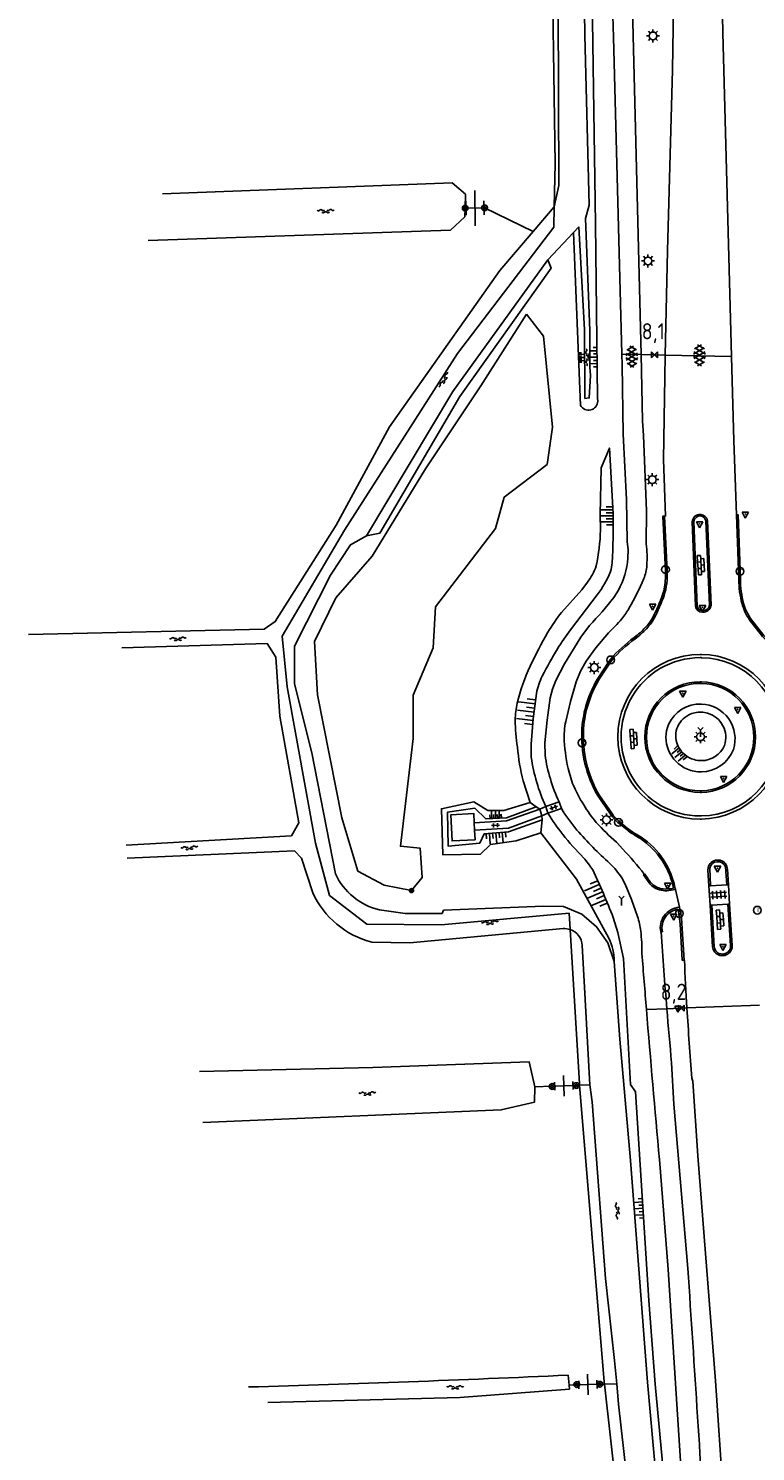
# Model space of a CAD drawing. Extents: x 121149 to 123702, y 457169 to 470031.
# Tile 26 of 87: x 122336 to 122449, y 461738 to 461958. Entities that reach past the tile are written whole.
import ezdxf

# ---------------------------------------------------------------- set-up
doc = ezdxf.new("R2010")
doc.units = 0
doc.header["$LTSCALE"] = 4
doc.layers.get('0').update_dxf_attribs({"color": 8, "linetype": 'CONTINUOUS'})
doc.layers.add('REFERENTIE', color=8, linetype='CONTINUOUS')
doc.styles.add('ISO', font='ISO')

# ---------------------------------------------------------------- blocks, each defined once
blk = doc.blocks.new('lichtmast')
at = {"color": 0}
for p, q in [((-0.6, 0), (-1, 0)), ((-0.71, 0.71), (-0.42, 0.42)), ((0, 0.6), (0, 1)), ((0.42, 0.42), (0.71, 0.71)), ((0.6, 0), (1, 0)), ((-0.42, -0.42), (-0.71, -0.71)), ((0, -0.6), (0, -1)), ((0.42, -0.42), (0.71, -0.71))]:
    blk.add_line(p, q, dxfattribs=at)
blk.add_circle((0, 0), 0.6, dxfattribs=at)
blk = doc.blocks.new('water')
at = {"color": 0, "linetype": 'ByBlock', "lineweight": -2}
for centre, start, end in [((-0.01, 0.75), 129.7446, 230.2554), ((-0.32, 1.12), 309.7446, 50.2554), ((-0.32, 0.37), 309.7446, 50.2554), ((0.32, 0.01), 129.7446, 230.2554), ((0, 0.38), 309.7446, 50.2554), ((-0.01, -0.74), 129.7446, 230.2554), ((-0.32, -0.37), 309.7446, 50.2554), ((-0.32, -1.12), 309.7446, 50.2554), ((0, -0.37), 309.7446, 50.2554)]:
    blk.add_arc(centre, 0.244, start, end, dxfattribs=at)
blk = doc.blocks.new('paal')
at = {"color": 0}
for radius in [0.45, 0.2]:
    blk.add_circle((0, 0), radius, dxfattribs=at)
blk = doc.blocks.new('DRHEK')
at = {"color": 0, "linetype": 'Continuous'}
for p, q in [((1.25, 0), (-1.25, 0)), ((-0.5, 0.7), (0.5, 0.7)), ((-0.5, -0.7), (0.5, -0.7))]:
    blk.add_line(p, q, dxfattribs=at)
blk = doc.blocks.new('talud')
at = {"color": 0}
for p, q in [((0, 0.75), (0.5, 0.75)), ((0, 0.5), (1, 0.5)), ((0, 0.25), (0.5, 0.25)), ((0, 0), (1, 0)), ((0, -0.25), (0.5, -0.25)), ((0, -0.5), (1, -0.5)), ((0, -0.75), (0.5, -0.75))]:
    blk.add_line(p, q, dxfattribs=at)
blk = doc.blocks.new('asfalt6')
at = {"color": 0, "linetype": 'ByBlock', "lineweight": -2}
for p, q in [((-0.93, 0.18), (0.7, 1.13)), ((-0.89, -0.52), (0.89, 0.52)), ((-0.89, 0.52), (0.89, -0.52)), ((-0.76, 1.01), (0.3, 1.62)), ((-0.7, 1.13), (0.93, 0.18)), ((-0.3, 1.62), (0.76, 1.01)), ((-0.93, -0.18), (0.7, -1.13)), ((-0.76, -1.01), (0.3, -1.62)), ((-0.7, -1.13), (0.93, -0.18)), ((-0.3, -1.62), (0.76, -1.01))]:
    blk.add_line(p, q, dxfattribs=at)
blk = doc.blocks.new('kilometerpaal')
at = {"color": 0}
for p, q in [((-0.44, 0.44), (0.44, -0.44)), ((-0.44, -0.44), (-0.44, 0.44)), ((0.44, 0.44), (-0.44, -0.44)), ((0.44, -0.44), (0.44, 0.44))]:
    blk.add_line(p, q, dxfattribs=at)
at = {"color": 0, "style": 'ISO'}
blk.add_attdef('KILOMETERPAAL', (0.59, 0.87), '', height=2.5, dxfattribs=at)
blk = doc.blocks.new('verkeersbord')
at = {"color": 0}
for p, q in [((0.5, 0.32), (-0.5, 0.32)), ((-0.5, 0.32), (0, -0.6)), ((0, -0.6), (0.5, 0.32))]:
    blk.add_line(p, q, dxfattribs=at)
blk = doc.blocks.new('verkeersbord-pl')
at = {"linetype": 'Continuous'}
blk.add_circle((0, 0), 0.03, dxfattribs=at)
blk = doc.blocks.new('kolk')
at = {"color": 0}
blk.add_circle((0, 0), 0.6, dxfattribs=at)
at = {"color": 0, "linetype": 'Continuous', "style": 'ISO'}
blk.add_attdef('KOLK', (-0.04, -0.26), '', height=0.8, dxfattribs=at)
blk = doc.blocks.new('klinkers4')
at = {"color": 0, "linetype": 'ByBlock', "lineweight": -2}
for p, q in [((0, 1.5), (-0.5, 1.5)), ((-0.5, 1.5), (-0.5, 0.5)), ((-0.5, 0.5), (-0.5, -0.5)), ((0, 0.5), (-0.5, 0.5)), ((0, 1.5), (0, 1)), ((0.5, 1), (0, 1)), ((0, 1), (0, 0.5)), ((0, 0.5), (0, 0)), ((0.5, 0), (0, 0)), ((0, 0), (0, -0.5)), ((0.5, 0), (0.5, 1)), ((0.5, -1), (0.5, 0)), ((-0.5, -0.5), (-0.5, -1.5)), ((0, -0.5), (-0.5, -0.5)), ((-0.5, -1.5), (0, -1.5)), ((0, -0.5), (0, -1)), ((0, -1), (0.5, -1)), ((0, -1), (0, -1.5))]:
    blk.add_line(p, q, dxfattribs=at)
blk = doc.blocks.new('wegwijzer')
at = {"color": 0}
for q in [(-0.42, 1.42), (0.42, 1.42), (0, 0)]:
    blk.add_line((0, 1), q, dxfattribs=at)
blk = doc.blocks.new('boom')
at = {"color": 0}
for radius in [0.315, 0.225, 0.135]:
    blk.add_circle((0, 0), radius, dxfattribs=at)
blk = doc.blocks.new('tegels2')
at = {"color": 0, "linetype": 'ByBlock', "lineweight": -2}
for p, q in [((0.3125, 0.3125), (-0.3125, 0.3125)), ((0, -0.625), (0, 0.625)), ((0.3125, -0.3125), (-0.3125, -0.3125))]:
    blk.add_line(p, q, dxfattribs=at)
blk = doc.blocks.new('tegels4')
at = {"color": 0, "linetype": 'ByBlock', "lineweight": -2}
for p, q in [((0.62, 0.94), (-0.62, 0.94)), ((0.62, 0.31), (-0.62, 0.31)), ((-0.31, -1.23), (-0.31, 1.25)), ((0.31, -1.23), (0.31, 1.25)), ((0.62, -0.31), (-0.62, -0.31)), ((0.62, -0.94), (-0.62, -0.94))]:
    blk.add_line(p, q, dxfattribs=at)

msp = doc.modelspace()

# ---------------------------------------------------------------- linework, layer by layer
at = {"layer": 'REFERENTIE'}
for points in [[(122422.538, 461928.163), (122423.096, 461930.185), (122422.422, 461956.472), (122421.841, 461996.483), (122421.755, 462010.231), (122421.452, 462064.578)], [(122417.697, 461929.942), (122418.38, 461933.241), (122418.317, 461961.026), (122417.685, 461989.576), (122417.952, 462002.737), (122417.924, 462010.174), (122417.819, 462037.847), (122417.124, 462042.826)], [(122423.049, 462010.25), (122423.033, 461997.128), (122424.096, 461927.306), (122424.36, 461900.348), (122424.417, 461899.903)], [(122435.574, 462009.444), (122436.235, 461971.573), (122436.228, 461967.376), (122436.001, 461951.145), (122435.223, 461923.153), (122434.862, 461907.03)], [(122442.763, 462009.578), (122443.749, 461956.865), (122445.124, 461906.799)], [(122431.112, 461907.115), (122429.883, 461956.389), (122429.457, 461976.306)], [(122417.835, 461936.579), (122417.282, 461974.883)], [(122428.153, 461907.182), (122426.837, 461956.171)], [(122417.697, 461929.942), (122417.835, 461936.579)], [(122357.083, 461931.985), (122401.9, 461933.644), (122403.977, 461931.895), (122403.924, 461929.74)], [(122403.924, 461929.74), (122403.856, 461928.421), (122401.631, 461926.32), (122354.858, 461924.75)], [(122403.924, 461929.74), (122406.924, 461929.784)], [(122406.924, 461929.784), (122414.452, 461926.138)], [(122414.452, 461926.138), (122417.697, 461929.942)], [(122417.65, 461926.819), (122417.697, 461929.942)], [(122421.489, 461926.872), (122422.381, 461910.924), (122422.439, 461900.33), (122423.116, 461900.418), (122423.321, 461903.869), (122423.201, 461905.185), (122423.179, 461910.833), (122422.538, 461928.163)], [(122336.353, 461863.806), (122372.811, 461864.673), (122374.527, 461865.828), (122383.969, 461880.71), (122392.19, 461895.954), (122409.299, 461920.099), (122414.452, 461926.138)], [(122402.728, 461907.299), (122417.65, 461926.819)], [(122416.712, 461921.745), (122420.651, 461925.973)], [(122420.651, 461925.973), (122421.489, 461926.872)], [(122421.746, 461899.254), (122420.651, 461925.973)], [(122416.712, 461921.745), (122417.208, 461920.446), (122403.101, 461900.617), (122390.736, 461879.515), (122388.661, 461879.105)], [(122388.661, 461879.105), (122402.016, 461901.393), (122416.712, 461921.745)], [(122413.405, 461913.36), (122406.358, 461902.266), (122397.782, 461889.437), (122389.534, 461875.917), (122383.905, 461869.474), (122380.606, 461862.723), (122381.062, 461854.517), (122384.807, 461835.484), (122387.322, 461827.261), (122391.38, 461825.092), (122395.618, 461824.237), (122397.259, 461826.247), (122396.947, 461830.805), (122393.901, 461831.089), (122395.853, 461847.733), (122395.844, 461854.424), (122398.966, 461861.787), (122399.296, 461868.128), (122408.619, 461880.201), (122409.929, 461885.047), (122416.595, 461890.134), (122417.421, 461895.907), (122416.011, 461909.971), (122413.405, 461913.36)], [(122385.248, 461879.948), (122402.728, 461907.299)], [(122428.153, 461907.182), (122431.112, 461907.115)], [(122429.085, 461875.625), (122429.104, 461876.917), (122428.982, 461878.203), (122428.888, 461884.7), (122428.37, 461894.781), (122428.198, 461905.504), (122428.153, 461907.182)], [(122431.112, 461907.115), (122434.862, 461907.03)], [(122431.921, 461877.857), (122431.95, 461882.945), (122431.504, 461894.61), (122431.368, 461896.848), (122431.112, 461907.115)], [(122434.862, 461907.03), (122434.787, 461903.636), (122434.581, 461890.861), (122434.876, 461882.15), (122434.736, 461882.118)], [(122434.862, 461907.03), (122445.124, 461906.799)], [(122445.124, 461906.799), (122445.482, 461893.762), (122445.87, 461882.34)], [(122426.793, 461882.497), (122426.233, 461892.645), (122424.966, 461889.613), (122424.775, 461882.39), (122424.847, 461879.941)], [(122434.882, 461872.495), (122434.898, 461873.636), (122434.486, 461882.106), (122434.736, 461882.118)], [(122434.736, 461882.118), (122435.148, 461873.641)], [(122439.542, 461868.208), (122439.031, 461881.266)], [(122439.792, 461868.226), (122439.281, 461881.277)], [(122441.145, 461881.405), (122441.691, 461868.374)], [(122441.394, 461881.423), (122441.941, 461868.376)], [(122446.483, 461872.351), (122446.12, 461882.349), (122445.87, 461882.34)], [(122445.87, 461882.34), (122446.233, 461872.348)], [(122375.601, 461863.571), (122385.248, 461879.948)], [(122383.836, 461826.813), (122380.208, 461845.514), (122377.496, 461856.191), (122377.498, 461862.022), (122383.103, 461873.009), (122386.186, 461877.704), (122388.661, 461879.105)], [(122422.814, 461871.913), (122421.95, 461870.739), (122418.802, 461867.232)], [(122420.192, 461864.571), (122424.323, 461869.937)], [(122426.909, 461869.57), (122427.61, 461870.676)], [(122447.86, 461866.168), (122449.919, 461863.512), (122451.307, 461862.13)], [(122451.469, 461862.321), (122450.109, 461863.675), (122448.065, 461866.312)], [(122376.37, 461855.757), (122375.601, 461863.571)], [(122416.278, 461845.189), (122416.259, 461847.084), (122416.578, 461850.566), (122417.081, 461854.026), (122417.413, 461855.395), (122417.923, 461856.707), (122419.272, 461859.288), (122421.827, 461863.427), (122423.163, 461865.231)], [(122419.458, 461850.383), (122420.184, 461853.477), (122421.094, 461856.521), (122421.76, 461858.166), (122422.631, 461859.713), (122424.104, 461861.765), (122426.072, 461864.064)], [(122350.81, 461861.754), (122373.28, 461862.458), (122374.606, 461860.348), (122375.253, 461851.221), (122378.164, 461834.731), (122377.043, 461832.716), (122351.461, 461831.268)], [(122424.341, 461856.881), (122426.193, 461859.699), (122426.794, 461860.477)], [(122426.984, 461860.315), (122426.398, 461859.556), (122424.553, 461856.749)], [(122380.774, 461831.565), (122376.37, 461855.757)], [(122414.143, 461844.865), (122414.106, 461846.877), (122414.421, 461850.804), (122414.956, 461854.707)], [(122412.883, 461841.182), (122413.982, 461837.832)], [(122420.53, 461840.792), (122419.975, 461842.53)], [(122424.688, 461838.945), (122426.588, 461836.19)], [(122415.637, 461833.172), (122411.791, 461831.907), (122407.827, 461831.36), (122406.279, 461829.87), (122400.478, 461829.759), (122400.241, 461836.899), (122405.239, 461837.934), (122407.441, 461836.632), (122409.908, 461836.632), (122413.982, 461837.832)], [(122414.897, 461837.192), (122410.313, 461835.497), (122407.093, 461835.351), (122405.396, 461836.967), (122401.168, 461836.353), (122401.305, 461831.1), (122406.158, 461831.545), (122406.832, 461832.997), (122410.614, 461833.314), (122415.825, 461835.199)], [(122405.324, 461834.695), (122410.304, 461834.994), (122415.444, 461836.842)], [(122414.897, 461837.192), (122413.982, 461837.832)], [(122415.444, 461836.842), (122414.897, 461837.192)], [(122415.444, 461836.842), (122416.367, 461837.228)], [(122415.76, 461835.811), (122415.444, 461836.842)], [(122418.434, 461837.957), (122416.367, 461837.228)], [(122416.722, 461836.185), (122416.367, 461837.228)], [(122416.722, 461836.185), (122418.793, 461836.917)], [(122418.793, 461836.917), (122418.434, 461837.957)], [(122426.386, 461836.042), (122424.478, 461838.809)], [(122405.373, 461833.597), (122405.441, 461832.086), (122401.884, 461831.902), (122401.702, 461835.959), (122405.259, 461836.144), (122405.324, 461834.695)], [(122405.324, 461834.695), (122405.373, 461833.597)], [(122405.373, 461833.597), (122410.611, 461833.901), (122415.76, 461835.811)], [(122415.637, 461833.172), (122415.825, 461835.199)], [(122416.722, 461836.185), (122415.76, 461835.811)], [(122415.825, 461835.199), (122415.76, 461835.811)], [(122428.897, 461833.658), (122427.713, 461834.607)], [(122427.876, 461834.796), (122429.046, 461833.858)], [(122415.637, 461833.172), (122421.12, 461825.99), (122426.153, 461816.863)], [(122432.858, 461830.754), (122431.972, 461831.565), (122431.01, 461832.285)], [(122431.15, 461832.492), (122432.132, 461831.758), (122433.036, 461830.93)], [(122351.611, 461829.238), (122377.509, 461830.367), (122378.585, 461829.251), (122380.329, 461823.896)], [(122382.941, 461823.478), (122380.774, 461831.565)], [(122428.308, 461830.659), (122427.319, 461831.701)], [(122444.161, 461827.892), (122444.379, 461825.117)], [(122444.399, 461827.97), (122444.474, 461827.567), (122444.629, 461825.13)], [(122428.127, 461826.207), (122428.653, 461825.222), (122429.651, 461822.836), (122430.569, 461820.235)], [(122432.349, 461825.41), (122431.499, 461826.688), (122431.609, 461826.775)], [(122431.609, 461826.775), (122431.693, 461826.832)], [(122441.622, 461824.974), (122441.474, 461827.37), (122441.503, 461827.771)], [(122441.872, 461824.987), (122441.748, 461827.721)], [(122388.674, 461819.061), (122382.941, 461823.478)], [(122436.426, 461824.392), (122435.407, 461824.24)], [(122436.426, 461824.392), (122437.058, 461821.652)], [(122441.622, 461824.974), (122441.872, 461824.987)], [(122441.622, 461824.974), (122441.806, 461821.981)], [(122441.872, 461824.987), (122444.379, 461825.117)], [(122444.379, 461825.117), (122444.629, 461825.13)], [(122444.811, 461822.139), (122444.629, 461825.13)], [(122400.58, 461821.233), (122416.047, 461821.823), (122419.129, 461821.761), (122421.953, 461820.576), (122424.25, 461818.65), (122425.985, 461816.136), (122426.97, 461813.257)], [(122436.858, 461821.345), (122437.186, 461819.118), (122437.499, 461813.458), (122437.764, 461813.473)], [(122442.056, 461821.994), (122441.806, 461821.981)], [(122441.806, 461821.981), (122442.184, 461815.555), (122442.272, 461815.149)], [(122444.561, 461822.126), (122442.056, 461821.994)], [(122442.056, 461821.994), (122442.433, 461815.575)], [(122444.811, 461822.139), (122444.561, 461822.126)], [(122444.969, 461815.754), (122444.561, 461822.126)], [(122445.19, 461815.364), (122445.219, 461815.768), (122444.811, 461822.139)], [(122400.58, 461821.233), (122400.343, 461820.692), (122394.616, 461820.696), (122390.653, 461821.253)], [(122420.003, 461820.747), (122400.189, 461818.947)], [(122420.155, 461818.218), (122420.003, 461820.747)], [(122426.808, 461820.059), (122427.552, 461817.748), (122428.416, 461813.724), (122429.476, 461794.232)], [(122434.166, 461819.149), (122434.1, 461818.502), (122434.17, 461817.856), (122434.239, 461817.837)], [(122437.764, 461813.473), (122437.451, 461819.134)], [(122400.189, 461818.947), (122388.674, 461819.061)], [(122389.498, 461816.241), (122395.333, 461816.131), (122419.079, 461818.359)], [(122421.58, 461794.414), (122420.155, 461818.218)], [(122434.239, 461817.837), (122434.413, 461817.846)], [(122422.026, 461815.755), (122422.318, 461810.247)], [(122426.97, 461813.257), (122427.819, 461801.277), (122429.463, 461782.523), (122432.105, 461748.254), (122435.708, 461708.157), (122436.939, 461695.988)], [(122437.822, 461813.447), (122437.764, 461813.473)], [(122423.194, 461794.186), (122422.318, 461810.247)], [(122431.952, 461805.858), (122435.107, 461805.974)], [(122435.107, 461805.974), (122438.223, 461806.088)], [(122438.223, 461806.088), (122449.468, 461806.501)], [(122362.811, 461796.242), (122389.625, 461796.899), (122413.801, 461797.781), (122414.671, 461793.874)], [(122435.85, 461797.596), (122436.208, 461791.214), (122438.354, 461765.824)], [(122444.974, 461707.428), (122444.779, 461711.775), (122443.814, 461730.893), (122442.624, 461748.436), (122439.898, 461783.231), (122439.107, 461794.786), (122438.96, 461795.215)], [(122414.671, 461793.874), (122414.636, 461791.506), (122409.485, 461790.329), (122363.335, 461788.354)], [(122414.671, 461793.874), (122417.311, 461793.971)], [(122417.311, 461793.971), (122421.034, 461794.107)], [(122421.034, 461794.107), (122421.603, 461794.128)], [(122421.603, 461794.128), (122421.58, 461794.414)], [(122421.603, 461794.128), (122423.194, 461794.186)], [(122425.407, 461748.273), (122421.603, 461794.128)], [(122427.019, 461751.576), (122425.6, 461764.25), (122423.538, 461791.583), (122423.194, 461794.186)], [(122438.854, 461690.58), (122437.235, 461705.975), (122433.318, 461747.933), (122432.311, 461760.843), (122430.252, 461793.143), (122429.476, 461794.232)], [(122433.969, 461782.662), (122435.315, 461765.674), (122439.072, 461707.196)], [(122427.359, 461747.97), (122427.019, 461751.576)], [(122419.99, 461747.781), (122419.859, 461749.312)], [(122373.409, 461745.107), (122403.067, 461745.884), (122420.042, 461747.168)], [(122419.99, 461747.781), (122421.17, 461747.811)], [(122420.042, 461747.168), (122419.99, 461747.781)], [(122421.17, 461747.811), (122424.628, 461747.9)], [(122424.628, 461747.9), (122425.447, 461747.921)], [(122425.447, 461747.921), (122425.407, 461748.273)], [(122425.447, 461747.921), (122427.359, 461747.97)], [(122430.137, 461705.959), (122425.447, 461747.921)], [(122427.655, 461744.837), (122427.359, 461747.97)], [(122431.922, 461709.052), (122432.027, 461709.688), (122430.222, 461725.817), (122429.765, 461726.075), (122427.655, 461744.837)]]:
    msp.add_lwpolyline(points, dxfattribs=at)
for points in [[(122426.837, 461956.171, -0.0060079), (122426.244, 462009.269)], [(122424.417, 461899.903, -0.76264), (122421.746, 461899.254)], [(122426.643, 461874.925, 0.0195485), (122426.793, 461882.497)], [(122439.031, 461881.266, -0.421829), (122440.35, 461882.389)], [(122439.281, 461881.277, -0.3887083), (122440.354, 461882.154)], [(122440.35, 461882.389, -0.3601972), (122441.394, 461881.423)], [(122440.354, 461882.154, -0.3363972), (122441.145, 461881.405)], [(122424.847, 461879.941, -0.0435933), (122424.195, 461874.434)], [(122432.014, 461874.52, 0.0500478), (122431.921, 461877.857)], [(122424.195, 461874.434, -0.0758255), (122422.814, 461871.913)], [(122426.383, 461873.561, 0.0776849), (122426.643, 461874.925)], [(122427.61, 461870.676, 0.1105258), (122429.085, 461875.625)], [(122431.534, 461872.471, 0.0791768), (122432.014, 461874.52)], [(122424.323, 461869.937, 0.0657578), (122426.383, 461873.561)], [(122429.298, 461867.928, 0.0334744), (122431.534, 461872.471)], [(122434.449, 461869.945, 0.0733493), (122434.882, 461872.495)], [(122435.148, 461873.641, -0.0915193), (122434.684, 461869.861)], [(122446.233, 461872.348, 0.0613959), (122446.745, 461868.568)], [(122446.986, 461868.632, -0.0615767), (122446.483, 461872.351)], [(122432.945, 461866.486, 0.0335951), (122434.449, 461869.945)], [(122434.684, 461869.861, -0.0336442), (122433.167, 461866.371)], [(122423.163, 461865.231, 0.0245991), (122426.909, 461869.57)], [(122428.122, 461866.243, 0.0437369), (122429.298, 461867.928)], [(122440.614, 461867.284, -0.4008268), (122439.542, 461868.208)], [(122440.592, 461867.533, -0.39445), (122439.792, 461868.226)], [(122441.481, 461867.845, -0.2292622), (122440.592, 461867.533)], [(122441.666, 461867.677, -0.2234495), (122440.614, 461867.284)], [(122441.691, 461868.374, -0.182052), (122441.481, 461867.845)], [(122441.941, 461868.376, -0.1821932), (122441.666, 461867.677)], [(122446.745, 461868.568, 0.0885978), (122447.86, 461866.168)], [(122448.065, 461866.312, -0.0891792), (122446.986, 461868.632)], [(122418.802, 461867.232, 0.0362756), (122416.724, 461864.188)], [(122426.072, 461864.064, 0.0300389), (122428.122, 461866.243)], [(122430.533, 461863.728, 0.0377535), (122432.149, 461865.317)], [(122432.149, 461865.317, 0.0596157), (122432.945, 461866.486)], [(122433.167, 461866.371, -0.0605922), (122432.337, 461865.153)], [(122416.724, 461864.188, 0.0225391), (122413.978, 461858.927)], [(122418.19, 461861.59, -0.0234803), (122420.192, 461864.571)], [(122426.794, 461860.477, -0.0452068), (122430.533, 461863.728)], [(122430.694, 461863.537, 0.0447219), (122426.984, 461860.315)], [(122432.337, 461865.153, -0.0389689), (122430.694, 461863.537)], [(122415.847, 461857.401, -0.0174438), (122418.19, 461861.59)], [(122413.978, 461858.927, 0.0494279), (122411.957, 461853.234)], [(122440.264, 461860.75, 0.9999607), (122440.264, 461835.287)], [(122440.269, 461860.248, 1.0000409), (122440.269, 461835.771)], [(122440.445, 461860.749, 0.0054943), (122440.264, 461860.75)], [(122440.445, 461860.247, 0.0056816), (122440.269, 461860.248)], [(122440.445, 461835.289, 0.9859387), (122440.445, 461860.749)], [(122440.445, 461835.772, 0.9857406), (122440.445, 461860.247)], [(122414.956, 461854.707, -0.078346), (122415.847, 461857.401)], [(122421.979, 461849.352, -0.1141947), (122424.341, 461856.881)], [(122424.553, 461856.749, 0.1139075), (122422.228, 461849.333)], [(122440.266, 461856.528, 1), (122440.266, 461839.41)], [(122440.445, 461856.526, 0.0111097), (122440.266, 461856.528)], [(122440.445, 461839.412, 0.9793152), (122440.445, 461856.526)], [(122440.266, 461856.278, 1), (122440.266, 461839.66)], [(122440.445, 461856.276, 0.0111097), (122440.266, 461856.278)], [(122440.445, 461839.662, 0.9786927), (122440.445, 461856.276)], [(122411.957, 461853.234, 0.0487245), (122411.649, 461850.607)], [(122440.445, 461853.066, 0.3014433), (122435.379, 461849.935)], [(122445.41, 461846.043, 0.4976616), (122440.445, 461853.066)], [(122411.649, 461850.607, 0.0323881), (122411.995, 461846.411)], [(122419.24, 461847.402, -0.063764), (122419.458, 461850.383)], [(122435.379, 461849.935, 0.203703), (122435.365, 461845.939)], [(122438.491, 461851.396, 0.2002027), (122436.668, 461849.293)], [(122440.445, 461851.815, 0.1263062), (122438.491, 461851.396)], [(122441.423, 461851.656, 0.0623856), (122440.445, 461851.815)], [(122444.037, 461846.676, 0.4245279), (122441.423, 461851.656)], [(122424.478, 461838.809, -0.1501424), (122421.979, 461849.352)], [(122422.228, 461849.333, 0.1497779), (122424.688, 461838.945)], [(122436.668, 461849.293, 0.2091166), (122436.937, 461846.41)], [(122411.995, 461846.411, 0.0401397), (122412.883, 461841.182)], [(122419.975, 461842.53, -0.04785), (122419.24, 461847.402)], [(122435.365, 461845.939, 0.1957669), (122438.292, 461843.007)], [(122436.937, 461846.41, 0.1968199), (122439.322, 461844.487)], [(122440.445, 461844.323, 0.2986062), (122444.037, 461846.676)], [(122440.445, 461842.584, 0.307935), (122445.41, 461846.043)], [(122416.367, 461837.228, -0.0712525), (122414.143, 461844.865)], [(122418.434, 461837.957, -0.0746309), (122416.278, 461845.189)], [(122439.322, 461844.487, 0.0731493), (122440.445, 461844.323)], [(122438.292, 461843.007, 0.103505), (122440.445, 461842.584)], [(122422.264, 461837.495, -0.0443094), (122420.53, 461840.792)], [(122440.266, 461839.66, -0.0000624), (122440.445, 461839.662)], [(122440.266, 461839.41, -0.0000624), (122440.445, 461839.412)], [(122418.793, 461836.917, 0.0342344), (122421.191, 461833.589)], [(122424.163, 461834.781, -0.0453095), (122422.264, 461837.495)], [(122416.722, 461836.185, 0.0336712), (122419.02, 461832.926)], [(122427.319, 461831.701, -0.0227715), (122424.163, 461834.781)], [(122427.713, 461834.607, -0.0564794), (122426.386, 461836.042)], [(122426.588, 461836.19, 0.0559295), (122427.876, 461834.796)], [(122440.264, 461835.287, -0.000061), (122440.445, 461835.289)], [(122440.269, 461835.771, 0.0056816), (122440.445, 461835.772)], [(122419.02, 461832.926, 0.0303118), (122422.203, 461829.315)], [(122421.191, 461833.589, 0.0315231), (122426.309, 461828.429)], [(122431.01, 461832.285, -0.0355521), (122428.897, 461833.658)], [(122429.046, 461833.858, 0.0351616), (122431.15, 461832.492)], [(122431.609, 461826.775, 0.0213009), (122428.308, 461830.659)], [(122435.506, 461826.711, 0.1005437), (122432.858, 461830.754)], [(122433.036, 461830.93, -0.1004374), (122435.738, 461826.804)], [(122422.203, 461829.315, -0.0438295), (122423.635, 461827.44)], [(122426.309, 461828.429, -0.052985), (122428.127, 461826.207)], [(122441.503, 461827.771, -0.3489745), (122442.878, 461828.955)], [(122441.748, 461827.721, -0.3513942), (122442.897, 461828.706)], [(122442.878, 461828.955, -0.360787), (122444.399, 461827.97)], [(122442.897, 461828.706, -0.3645603), (122444.161, 461827.892)], [(122390.653, 461821.253, -0.2272871), (122383.836, 461826.813)], [(122423.635, 461827.44, -0.0180106), (122426.808, 461820.059)], [(122431.693, 461826.832, 0.0623726), (122432.885, 461825.221)], [(122436.132, 461824.601, 0.0454354), (122435.506, 461826.711)], [(122435.738, 461826.804, -0.050493), (122436.426, 461824.392)], [(122380.329, 461823.896, 0.2240885), (122389.498, 461816.241)], [(122433.149, 461824.717, -0.0783951), (122432.349, 461825.41)], [(122432.885, 461825.221, 0.146909), (122434.531, 461824.483)], [(122435.407, 461824.24, -0.1758313), (122433.149, 461824.717)], [(122434.531, 461824.483, 0.0712329), (122436.132, 461824.601)], [(122437.058, 461821.652, 0.2203413), (122434.686, 461820.333)], [(122434.902, 461820.178, -0.2083417), (122436.858, 461821.345)], [(122437.451, 461819.134, 0.0416763), (122437.058, 461821.652)], [(122430.569, 461820.235, -0.0482836), (122431.067, 461817.957)], [(122434.686, 461820.333, 0.1045869), (122434.166, 461819.149)], [(122434.413, 461817.846, -0.2045435), (122434.902, 461820.178)], [(122419.079, 461818.359, -0.0994398), (122420.155, 461818.218)], [(122420.155, 461818.218, -0.3059182), (122422.026, 461815.755)], [(122431.067, 461817.957, -0.0325491), (122431.258, 461814.484)], [(122434.239, 461817.837, 0.0045461), (122435.107, 461805.974)], [(122426.153, 461816.863, -0.1117996), (122426.97, 461813.257)], [(122442.272, 461815.149, 0.355257), (122443.826, 461814.181)], [(122442.433, 461815.575, 0.1314802), (122442.667, 461814.923)], [(122442.667, 461814.923, 0.1442194), (122443.151, 461814.533)], [(122443.826, 461814.181, 0.3482519), (122445.19, 461815.364)], [(122444.429, 461814.639, 0.1407804), (122444.836, 461815.091)], [(122444.836, 461815.091, 0.1281902), (122444.969, 461815.754)], [(122431.258, 461814.484, 0.0009215), (122431.952, 461805.858)], [(122438.223, 461806.088, -0.0025816), (122437.822, 461813.447)], [(122443.151, 461814.533, 0.1206913), (122443.805, 461814.43)], [(122443.805, 461814.43, 0.119652), (122444.429, 461814.639)], [(122435.107, 461805.974, 0.0032186), (122435.85, 461797.596)], [(122438.96, 461795.215, -0.0039553), (122438.223, 461806.088)], [(122431.952, 461805.858, 0.0023682), (122433.969, 461782.662)], [(122438.354, 461765.824, -0.0018953), (122441.287, 461719.941)], [(122419.859, 461749.312, -0.0044704), (122370.416, 461747.487)]]:
    msp.add_lwpolyline(points, format="xyb", dxfattribs=at)

# ---------------------------------------------------------------- block references
at = {"layer": 'REFERENTIE', "linetype": 'Continuous'}
for name, p in [('lichtmast', (122432.959, 461956.381)), ('paal', (122403.924, 461929.74)), ('paal', (122406.924, 461929.784)), ('lichtmast', (122432.191, 461921.59)), ('asfalt6', (122440.16, 461907.005)), ('lichtmast', (122432.853, 461887.778)), ('verkeersbord', (122440.186, 461880.944)), ('verkeersbord-pl', (122440.186, 461880.944)), ('verkeersbord', (122447.25, 461882.44)), ('verkeersbord-pl', (122447.25, 461882.44)), ('verkeersbord', (122432.906, 461868.182)), ('verkeersbord-pl', (122432.906, 461868.182)), ('verkeersbord', (122440.634, 461868.007)), ('verkeersbord-pl', (122440.634, 461868.007)), ('lichtmast', (122423.881, 461858.721)), ('verkeersbord', (122437.588, 461854.742)), ('verkeersbord-pl', (122437.588, 461854.742)), ('verkeersbord', (122446.067, 461852.238)), ('verkeersbord-pl', (122446.067, 461852.238)), ('lichtmast', (122440.312, 461848.017)), ('wegwijzer', (122440.312, 461848.017)), ('verkeersbord', (122443.886, 461841.544)), ('verkeersbord-pl', (122443.886, 461841.544)), ('lichtmast', (122425.77, 461835.178)), ('verkeersbord', (122442.947, 461827.7)), ('verkeersbord-pl', (122442.947, 461827.7)), ('boom', (122395.618, 461824.237)), ('verkeersbord', (122435.223, 461825.043)), ('verkeersbord-pl', (122435.223, 461825.043)), ('wegwijzer', (122428.101, 461821.941)), ('verkeersbord', (122436.172, 461820.286)), ('verkeersbord-pl', (122436.172, 461820.286)), ('verkeersbord', (122443.782, 461815.562)), ('verkeersbord-pl', (122443.782, 461815.562)), ('verkeersbord', (122436.825, 461806.024)), ('verkeersbord-pl', (122436.825, 461806.024)), ('paal', (122417.367, 461793.94)), ('paal', (122421.1, 461794.085)), ('paal', (122421.17, 461747.853)), ('paal', (122424.754, 461747.904))]:
    msp.add_blockref(name, p, dxfattribs=at)
for name, p, xscale, yscale, rotation in [('DRHEK', (122405.424, 461929.762), 2.178285, 2, 90.85937224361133), ('talud', (122421.443, 461906.643), 0.961791, 0.961791, 2.323943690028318), ('talud', (122424.294, 461906.705), 1.099392, 2, 180.5734599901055), ('talud', (122426.659, 461882.183), 1.851131, 1.851131, 180.6809550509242), ('talud', (122414.579, 461851.817), 2.582077, 2.582077, 173.2162716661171), ('talud', (122437.484, 461845.755), 1.461424, 1.461424, 220.031460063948), ('talud', (122408.646, 461835.421), 1.178238, 1.178238, 92.62685130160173), ('talud', (122408.661, 461833.15), 1.618194, 2, 274.8224669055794), ('talud', (122425.155, 461824.024), 2.499681, 2.499681, 203.2316972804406), ('DRHEK', (122419.173, 461794.039), 1.271104, 2, 92.12109639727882), ('talud', (122431.419, 461775.113), 1.271104, 2, 183.6072534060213), ('DRHEK', (122422.899, 461747.856), 1.271104, 2, 91.43209618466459)]:
    msp.add_blockref(name, p, dxfattribs=dict(at, xscale=xscale, yscale=yscale, rotation=rotation))
for name, p, rotation in [('water', (122382.332, 461929.277), 271.2603038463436), ('water', (122422.847, 461906.689), 1.546610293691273), ('asfalt6', (122429.694, 461906.791), 1.203034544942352), ('water', (122400.652, 461903.19), 329.9209741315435), ('klinkers4', (122440.404, 461874.554), 3.154392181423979), ('water', (122359.462, 461863.142), 273.094058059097), ('klinkers4', (122429.985, 461847.676), 3.154392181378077), ('tegels2', (122417.592, 461837.088), 109.39552832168), ('tegels2', (122408.591, 461834.326), 271.1457628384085), ('water', (122361.24, 461830.83), 274.5305205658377), ('tegels4', (122443.137, 461823.587), 93.78359025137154), ('klinkers4', (122443.36, 461819.751), 3.897896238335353), ('water', (122407.74, 461819.258), 275.2774060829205), ('water', (122388.786, 461792.844), 272.2356368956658), ('water', (122427.465, 461774.736), 4.130538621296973), ('water', (122402.363, 461747.422), 270)]:
    msp.add_blockref(name, p, dxfattribs=dict(at, rotation=rotation))
ref = msp.add_blockref('kilometerpaal', (122433.198, 461907.068), dxfattribs=at)
ref.add_attrib('KILOMETERPAAL', '8,1', (122431.218, 461909.464), dxfattribs={"layer": '0', "color": 0, "height": 2.5, "style": 'ISO'})
for p in [(122434.905, 461873.875), (122446.42, 461873.596), (122426.41, 461859.904), (122421.995, 461847.079), (122427.637, 461834.777), (122437.035, 461820.701), (122449.116, 461821.196)]:
    msp.add_blockref('kolk', p, dxfattribs=at).add_auto_attribs({'KOLK': 'r'})
ref = msp.add_blockref('kilometerpaal', (122437.374, 461806.057), dxfattribs=at)
ref.add_attrib('KILOMETERPAAL', '8,2', (122434.145, 461807.338), dxfattribs={"layer": '0', "color": 0, "height": 2.5, "style": 'ISO'})

doc.saveas('drawing.dxf')
